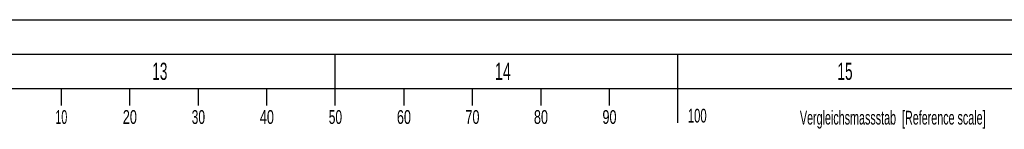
# Model space of a CAD drawing. Header units: millimetres. Extents: x 0 to 1189, y 0 to 841.
# Tile 130 of 131: x 598 to 742, y 825 to 841. Entities that reach past the tile are written whole.
import ezdxf
from ezdxf.enums import TextEntityAlignment as Align

# ---------------------------------------------------------------- set-up
doc = ezdxf.new("R2010")
doc.units = ezdxf.units.MM
doc.header["$LTSCALE"] = 65.395
doc.layers.get('0').update_dxf_attribs({"linetype": 'CONTINUOUS'})
doc.styles.add('TEXTSTYLE_2', font='txt')

msp = doc.modelspace()

# ---------------------------------------------------------------- linework, layer by layer
at = {"color": 5, "linetype": 'Continuous'}
for p, q in [((0, 841), (1189, 841)), ((644.5, 828.5), (644.5, 836)), ((694.5, 826), (694.5, 836)), ((10, 831), (1179, 831)), ((604.5, 831), (604.5, 828.5)), ((614.5, 831), (614.5, 828.5)), ((624.5, 831), (624.5, 828.5)), ((634.5, 831), (634.5, 828.5)), ((654.5, 831), (654.5, 828.5)), ((664.5, 831), (664.5, 828.5)), ((674.5, 831), (674.5, 828.5)), ((684.5, 831), (684.5, 828.5))]:
    msp.add_line(p, q, dxfattribs=at)
at = {"color": 6, "linetype": 'Continuous'}
msp.add_line((5, 836), (1184, 836), dxfattribs=at)

# ---------------------------------------------------------------- texts
at = {"color": 5, "linetype": 'Continuous', "style": 'TEXTSTYLE_2'}
for s, width, p in [('13', 0.595238, (617.806, 832.248)), ('14', 0.630952, (667.806, 832.248)), ('15', 0.595238, (717.806, 832.248))]:
    msp.add_text(s, height=2.50001, dxfattribs=dict(at, width=width)).set_placement(p)
for s, width, p in [('10', 0.583333, (604.53713, 825.84585)), ('20', 0.690476, (614.53713, 825.84585)), ('30', 0.654762, (624.53713, 825.84585)), ('40', 0.690476, (634.53713, 825.84585)), ('50', 0.654762, (644.53713, 825.84585)), ('60', 0.690476, (654.53713, 825.84585)), ('70', 0.690476, (664.53713, 825.84585)), ('80', 0.690476, (674.53713, 825.84585)), ('90', 0.690476, (684.53713, 825.84585)), ('100', 0.619048, (697.34156, 826.0403)), ('Vergleichsmassstab  [Reference scale]', 0.586229, (725.88163, 825.74724))]:
    msp.add_text(s, height=2, dxfattribs=dict(at, width=width)).set_placement(p, align=Align.CENTER)

doc.saveas('drawing.dxf')
